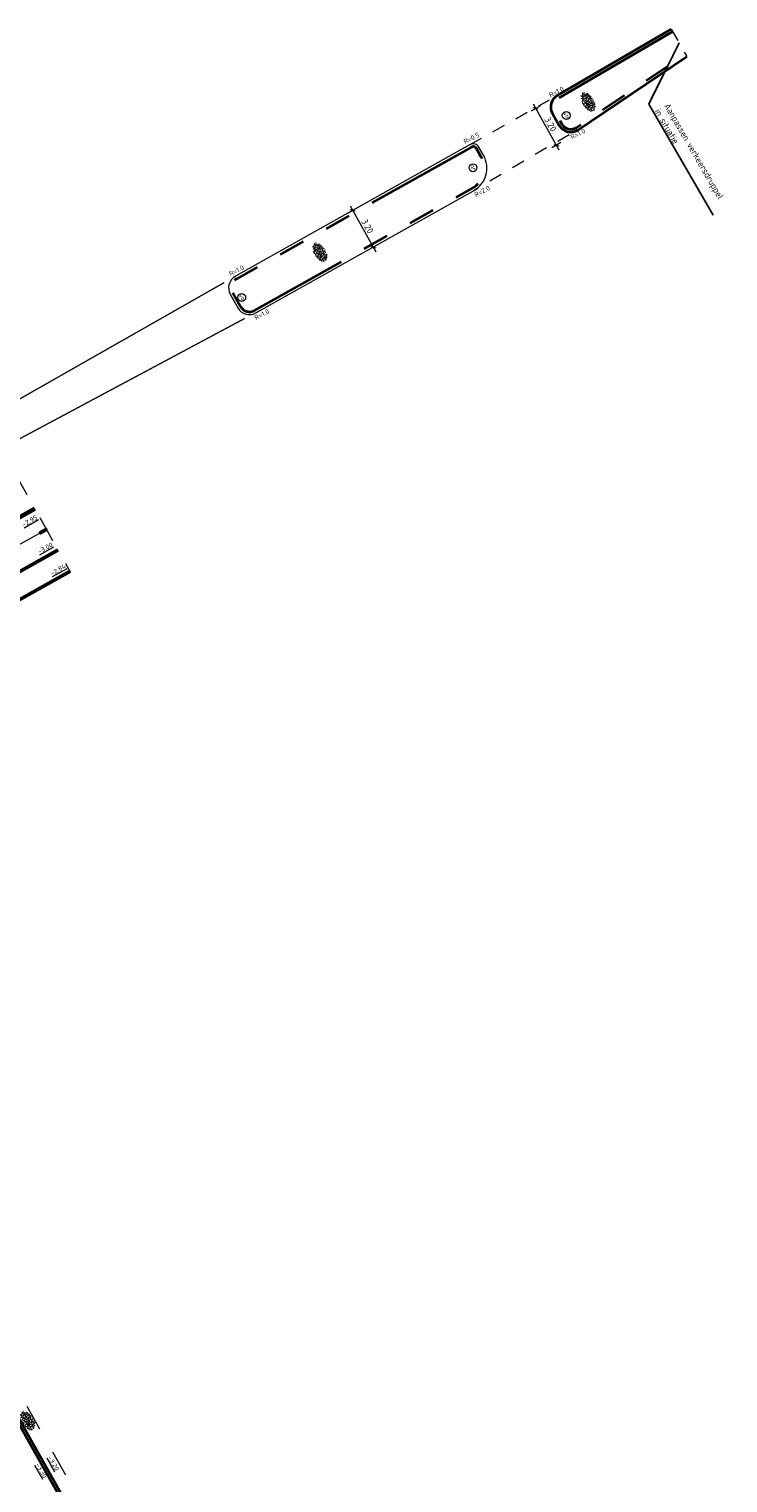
# Model space of a CAD drawing. Header units: metres. Extents: x 111691 to 117439, y 474133 to 478789.
# Tile 117 of 127: x 114251 to 114304, y 476741 to 476852. Entities that reach past the tile are written whole.
import ezdxf
from ezdxf import colors
from ezdxf.entities.mleader import LeaderData, LeaderLine
from ezdxf.enums import TextEntityAlignment as Align
from ezdxf.math import Vec2, Vec3

# ---------------------------------------------------------------- set-up
doc = ezdxf.new("R2010")
doc.units = ezdxf.units.M
for name, pattern in [('AM-AS', [16, 10, -2, 2, -2]), ('VH-GAZONBAND_100X200', [9.5, 7.5, -2]), ('VH-OPSLUITBAND_80X200', [14, 8, -2, 2, -2]), ('VH-RWSBAND', [24, 10, -2, 2, -2, 2, -2, 2, -2]), ('VH-TROTTOIRBAND_130-150', [15, 5, -2, 2, -2, 2, -2]), ('VW-1-1_STREEP', [2, 1, -1]), ('XX-HIDDEN', [4, 2, -2])]:
    doc.linetypes.add(name, pattern=pattern)
doc.layers.get('Defpoints').update_dxf_attribs({"lineweight": 25})
for name, color, linetype, lineweight in [('B-WE-VH-KANTOPSLUITING_VOORKANTBAND-G', 7, 'Continuous', 18), ('N-WE-GR-GRAS-S', 60, 'Continuous', 25), ('N-WE-IE-MEUBILAIR_WEGMEUBILAIR_PAAL-S', 7, 'Continuous', 25), ('N-WE-VH-HOOGTELABEL-T18', 2, 'Continuous', 18), ('N-WE-VH-KANTOPSLUITING-T18', 10, 'Continuous', 18), ('N-WE-VH-KANTOPSLUITING_GAZONBAND_100X200-G', 90, 'VH-GAZONBAND_100X200', 35), ('N-WE-VH-KANTOPSLUITING_OPSLUITBAND_80X200-G', 150, 'VH-OPSLUITBAND_80X200', 35), ('N-WE-VH-KANTOPSLUITING_TROTTOIRBAND_130 150-G', 210, 'VH-TROTTOIRBAND_130-150', 35), ('N-WE-VH-KANTOPSLUITING_TROTTOIRBAND_RWS_110 220-G', 210, 'VH-RWSBAND', 35), ('N-WE-VH-KANTOPSLUITING_VOORKANTBAND-G', 7, 'Continuous', 35), ('N-WE-VH-MAATVOERING-M', 7, 'Continuous', 18), ('N-WE-VH-MATERIAALGRENS-G', 7, 'XX-HIDDEN', 18), ('N-WE-VW-MARKERING-G', 7, 'Continuous', 35), ('N-WE-VW-MARKERING_LANGS_STREEP_11_010-G', 7, 'VW-1-1_STREEP', 13), ('X-XX-AL-AANPIJLING-T25', 7, 'Continuous', 25)]:
    doc.layers.add(name, color=color, linetype=linetype, lineweight=lineweight)
doc.layers.add('N-WE-AM-AS_WEG-G', color=10, linetype='AM-AS', lineweight=18, plot=False)
doc.layers.add('N-WE-VW-MARKERING_LANGS_STREEP_30270_010-A', color=7, linetype='Continuous')
doc.styles.add('NLCS-ISO', font='NLCS-ISO.ttf')
doc.styles.add('NLCS-ISO-ANNOTATIEF-T25', font='NLCS-ISO.ttf', dxfattribs={"height": 2.5})
doc.styles.add('NLCS-ISO-M200-T18', font='NLCS-ISO.ttf', dxfattribs={"height": 0.36})
doc.dimstyles.new('NLCS-ANNOTATIEF-T25-SCHRAP_L2_H1', dxfattribs={"dimtxt": 2.5, "dimasz": 1.4, "dimexe": 2, "dimexo": 2, "dimgap": 0.7, "dimtad": 1, "dimzin": 0, "dimdsep": 46, "dimtxsty": 'NLCS-ISO-ANNOTATIEF-T25', "dimblk": 'OBLIQUE', "dimcen": 0, "dimdle": 2, "dimclrd": 256, "dimclre": 256, "dimclrt": 256, "dimadec": 1, "dimazin": 0, "dimtfac": 1, "dimtdec": 3, "dimtofl": 0, "dimtmove": 0, "dimatfit": 3, "dimldrblk": 'OBLIQUE', "dimfxl": 2, "dimfxlon": 1, "dimtfillclr": 256, "dimtolj": 1, "dimtzin": 0, "dimlwd": -1, "dimlwe": -1, "dimarcsym": 0})

# ---------------------------------------------------------------- blocks, each defined once
blk = doc.blocks.new('SGR-GRAS_01-SO')
at = {"ltscale": 0.1}
for p, q in [((-1.96, -0.07), (-1.98, 0)), ((-1.93, 0.19), (-1.93, 0.24)), ((-1.89, 0.24), (-1.92, 0.25)), ((-1.67, 0.02), (-1.6, 0.04)), ((-1.6, 0.24), (-1.65, 0.29)), ((-1.53, 0.32), (-1.6, 0.35)), ((-1.45, 0.64), (-1.52, 0.66)), ((-1.52, 0.19), (-1.44, 0.19)), ((-1.47, 0.58), (-1.48, 0.65)), ((-1.43, 0.48), (-1.35, 0.5)), ((-1.36, 0.21), (-1.43, 0.23)), ((-1.42, 0.13), (-1.36, 0.17)), ((-1.38, 0.11), (-1.32, 0.16)), ((-1.37, 0.01), (-1.38, 0.08)), ((-1.33, 0.11), (-1.33, 0.19)), ((-1.3, 0.76), (-1.32, 0.77)), ((-1.28, 0.68), (-1.28, 0.76)), ((-1.17, 0.39), (-1.23, 0.43)), ((-1.17, 0.24), (-1.22, 0.29)), ((-1.15, 0.65), (-1.21, 0.7)), ((-1.11, 0.17), (-1.04, 0.19)), ((-1.03, 0.03), (-1.1, 0.07)), ((-0.94, 0.84), (-1, 0.88)), ((-0.97, 0.51), (-0.92, 0.57)), ((-0.89, 0.5), (-0.97, 0.52)), ((-0.94, 0.19), (-0.87, 0.19)), ((-0.92, 0.42), (-0.86, 0.46)), ((-0.89, 0.81), (-0.82, 0.81)), ((-0.87, 0.66), (-0.89, 0.73)), ((-0.8, 0.06), (-0.88, 0.08)), ((-0.87, 0.62), (-0.8, 0.64)), ((-0.8, 0.47), (-0.87, 0.51)), ((-0.75, 0.24), (-0.8, 0.29)), ((-0.77, 0.09), (-0.79, 0.16)), ((-0.73, 0.65), (-0.78, 0.7)), ((-0.74, 0.03), (-0.73, 0.11)), ((-0.67, 0.11), (-0.73, 0.14)), ((-0.69, 0.61), (-0.68, 0.68)), ((-0.58, 0.92), (-0.64, 0.96)), ((-0.56, 0.92), (-0.51, 0.97)), ((-0.56, 0.32), (-0.48, 0.34)), ((-0.44, 0.55), (-0.51, 0.59)), ((-0.43, 0.78), (-0.5, 0.8)), ((-0.42, 0.71), (-0.36, 0.74)), ((-0.34, 0.35), (-0.41, 0.37)), ((-0.32, 0.24), (-0.38, 0.29)), ((-0.31, 0.19), (-0.37, 0.22)), ((-0.37, 0.19), (-0.29, 0.19)), ((-0.31, 0.65), (-0.36, 0.7)), ((-0.32, 0.81), (-0.24, 0.81)), ((-0.32, 0.77), (-0.24, 0.79)), ((-0.28, 0.73), (-0.29, 0.81)), ((-0.21, 1), (-0.27, 1.03)), ((-0.24, 0.02), (-0.17, 0.04)), ((-0.18, 0.17), (-0.19, 0.24)), ((-0.08, 0.63), (-0.14, 0.67)), ((-0.14, -0.04), (-0.14, 0.03)), ((-0.09, 0.53), (-0.09, 0.6)), ((-0.08, 0.16), (-0.03, 0.21)), ((-0.07, 0.19), (0, 0.23)), ((0.06, 0.27), (-0.01, 0.3)), ((0, 0.47), (0.07, 0.49)), ((0.1, 0.24), (0.05, 0.29)), ((0.13, 0.64), (0.06, 0.66)), ((0.07, 0.99), (0.14, 1.03)), ((0.12, 0.65), (0.07, 0.7)), ((0.22, 0.2), (0.15, 0.22)), ((0.21, 0.19), (0.28, 0.19)), ((0.29, 0.71), (0.22, 0.75)), ((0.24, 0.92), (0.31, 0.94)), ((0.26, 0.81), (0.33, 0.81)), ((0.32, 0.81), (0.3, 0.89)), ((0.31, 0.17), (0.39, 0.19)), ((0.32, 0.57), (0.38, 0.62)), ((0.42, 0.34), (0.36, 0.38)), ((0.42, 0.25), (0.4, 0.32)), ((0.43, 0.48), (0.49, 0.51)), ((0.53, 0.24), (0.47, 0.29)), ((0.54, 0.65), (0.49, 0.7)), ((0.56, -0.02), (0.49, 0.02)), ((0.5, 0.45), (0.51, 0.53)), ((0.59, 0.93), (0.52, 0.94)), ((0.55, 0.62), (0.63, 0.64)), ((0.65, 0.79), (0.58, 0.83)), ((0.68, 0.49), (0.61, 0.51)), ((0.77, 0.05), (0.7, 0.07)), ((0.78, 0.42), (0.72, 0.46)), ((0.78, 0.19), (0.86, 0.19)), ((0.83, 0.81), (0.91, 0.81)), ((0.92, 0.06), (0.85, 0.09)), ((0.87, 0.31), (0.94, 0.33)), ((0.95, 0.24), (0.9, 0.29)), ((0.91, 0.89), (0.91, 0.92)), ((0.97, 0.65), (0.91, 0.7)), ((0.93, 0.76), (0.99, 0.8)), ((1.01, 0.87), (0.95, 0.91)), ((1.01, 0.33), (1, 0.4)), ((1.15, 0.78), (1.08, 0.8)), ((1.15, 0.5), (1.08, 0.54)), ((1.1, 0.38), (1.1, 0.45)), ((1.11, 0.77), (1.18, 0.79)), ((1.24, 0.34), (1.17, 0.36)), ((1.18, 0.01), (1.26, 0.03)), ((1.21, 0.21), (1.26, 0.26)), ((1.28, 0.14), (1.22, 0.17)), ((1.28, 0.25), (1.35, 0.29)), ((1.37, 0.24), (1.32, 0.29)), ((1.39, 0.65), (1.34, 0.7)), ((1.36, 0.19), (1.43, 0.19)), ((1.42, 0.46), (1.5, 0.48)), ((1.51, 0.58), (1.44, 0.62)), ((1.64, 0.21), (1.58, 0.25)), ((1.61, 0.41), (1.59, 0.48)), ((1.69, 0.3), (1.7, 0.37)), ((1.79, 0.19), (1.72, 0.21)), ((1.74, 0.16), (1.81, 0.18)), ((1.8, 0.24), (1.75, 0.29)), ((1.93, 0.19), (1.95, 0.19)), ((-1.92, -0.16), (-1.85, -0.12)), ((-1.82, -0.08), (-1.9, -0.06)), ((-1.76, -0.13), (-1.82, -0.09)), ((-1.78, -0.3), (-1.73, -0.25)), ((-1.62, -0.5), (-1.69, -0.46)), ((-1.63, -0.57), (-1.68, -0.52)), ((-1.61, -0.17), (-1.67, -0.11)), ((-1.57, -0.44), (-1.49, -0.44)), ((-1.54, -0.66), (-1.5, -0.64)), ((-1.4, -0.05), (-1.46, -0.01)), ((-1.38, -0.46), (-1.38, -0.39)), ((-1.35, -0.28), (-1.28, -0.26)), ((-1.27, -0.23), (-1.34, -0.21)), ((-1.26, -0.42), (-1.33, -0.38)), ((-1.27, -0.56), (-1.28, -0.48)), ((-1.21, -0.57), (-1.26, -0.52)), ((-1.18, -0.67), (-1.25, -0.65)), ((-1.19, -0.17), (-1.24, -0.11)), ((-1.13, -0.78), (-1.19, -0.75)), ((-1.06, -0.39), (-1, -0.35)), ((-1.04, -0.58), (-0.97, -0.57)), ((-0.99, -0.44), (-0.92, -0.44)), ((-0.9, -0.34), (-0.96, -0.3)), ((-0.9, -0.65), (-0.84, -0.6)), ((-0.84, -0.94), (-0.85, -0.93)), ((-0.78, -0.57), (-0.84, -0.52)), ((-0.76, -0.7), (-0.83, -0.67)), ((-0.76, -0.17), (-0.82, -0.11)), ((-0.8, -0.13), (-0.73, -0.11)), ((-0.71, -0.38), (-0.79, -0.36)), ((-0.79, -0.54), (-0.78, -0.46)), ((-0.72, -0.89), (-0.65, -0.87)), ((-0.71, -0.9), (-0.64, -0.86)), ((-0.62, -0.82), (-0.7, -0.8)), ((-0.67, -0.48), (-0.69, -0.4)), ((-0.53, -0.26), (-0.6, -0.22)), ((-0.58, -0.99), (-0.59, -0.97)), ((-0.57, -0.1), (-0.5, -0.06)), ((-0.49, -0.25), (-0.44, -0.19)), ((-0.48, -0.44), (-0.41, -0.42)), ((-0.4, -0.63), (-0.46, -0.59)), ((-0.38, -0.98), (-0.43, -0.93)), ((-0.42, -0.44), (-0.34, -0.44)), ((-0.36, -0.57), (-0.41, -0.52)), ((-0.34, -0.17), (-0.39, -0.11)), ((-0.26, -0.99), (-0.33, -0.95)), ((-0.25, -0.09), (-0.32, -0.07)), ((-0.17, -0.18), (-0.24, -0.14)), ((-0.16, -0.53), (-0.23, -0.51)), ((-0.21, -0.61), (-0.15, -0.58)), ((-0.19, -0.62), (-0.19, -0.54)), ((-0.17, -0.74), (-0.1, -0.72)), ((-0.07, -0.97), (-0.14, -0.95)), ((-0.04, -0.55), (-0.1, -0.51)), ((-0.08, -0.4), (-0.09, -0.32)), ((-0.01, -1.01), (0.04, -0.95)), ((0.05, -0.98), (0, -0.93)), ((0.07, -0.57), (0.01, -0.52)), ((0.02, -0.96), (0.01, -0.89)), ((0.08, -0.17), (0.03, -0.11)), ((0.1, -0.91), (0.03, -0.88)), ((0.07, -0.29), (0.14, -0.27)), ((0.19, -0.1), (0.13, -0.06)), ((0.16, -0.44), (0.23, -0.44)), ((0.17, -1.04), (0.22, -1.02)), ((0.31, -0.24), (0.24, -0.22)), ((0.33, -0.47), (0.26, -0.43)), ((0.29, -0.33), (0.35, -0.29)), ((0.4, -0.68), (0.32, -0.66)), ((0.39, -0.6), (0.45, -0.55)), ((0.39, -0.59), (0.46, -0.57)), ((0.4, -0.69), (0.41, -0.62)), ((0.46, -0.83), (0.4, -0.8)), ((0.47, -0.98), (0.42, -0.93)), ((0.49, -0.57), (0.44, -0.52)), ((0.45, -0.12), (0.46, -0.05)), ((0.51, -0.17), (0.45, -0.11)), ((0.52, -0.32), (0.5, -0.24)), ((0.62, -0.88), (0.6, -0.81)), ((0.63, -0.14), (0.7, -0.12)), ((0.69, -0.39), (0.62, -0.35)), ((0.64, -0.84), (0.71, -0.81)), ((0.7, -0.89), (0.77, -0.88)), ((0.73, -0.44), (0.81, -0.44)), ((0.82, -0.76), (0.76, -0.72)), ((0.78, -0.04), (0.85, 0)), ((0.86, -0.39), (0.79, -0.37)), ((0.8, -0.19), (0.85, -0.14)), ((0.86, -0.94), (0.84, -0.93)), ((0.91, -0.57), (0.86, -0.52)), ((0.93, -0.17), (0.88, -0.11)), ((0.95, -0.83), (0.88, -0.81)), ((0.94, -0.44), (1.01, -0.42)), ((1.05, -0.31), (0.99, -0.27)), ((1, -0.77), (1, -0.7)), ((1.05, -0.2), (1.05, -0.12)), ((1.11, -0.24), (1.1, -0.16)), ((1.19, -0.68), (1.12, -0.64)), ((1.14, -0.56), (1.21, -0.52)), ((1.21, -0.8), (1.2, -0.73)), ((1.33, -0.1), (1.26, -0.08)), ((1.26, -0.75), (1.33, -0.73)), ((1.34, -0.57), (1.29, -0.52)), ((1.36, -0.17), (1.3, -0.11)), ((1.31, -0.44), (1.38, -0.44)), ((1.42, -0.23), (1.35, -0.19)), ((1.42, -0.54), (1.35, -0.52)), ((1.55, -0.6), (1.49, -0.56)), ((1.5, -0.29), (1.57, -0.27)), ((1.64, -0.27), (1.65, -0.2)), ((1.64, -0.27), (1.7, -0.23)), ((1.68, -0.55), (1.74, -0.5)), ((1.71, -0.16), (1.69, -0.09)), ((1.78, -0.15), (1.71, -0.11)), ((1.71, -0.52), (1.71, -0.52)), ((1.78, -0.17), (1.73, -0.11)), ((1.88, -0.25), (1.81, -0.23))]:
    blk.add_line(p, q, dxfattribs=at)
at = {"ltscale": 0.1, "style": 'NLCS-ISO'}
blk.add_attdef('TYPE', text='', height=0.5, dxfattribs=at).set_placement((3.47, -0.02), align=Align.MIDDLE_CENTER)
blk = doc.blocks.new('SIE-WEG_PAAL_VERKEERSBORD-SO')
at = {"color": 0, "linetype": 'ByBlock', "lineweight": 18}
blk.add_circle((0, 0), 1.5, dxfattribs=at)
at = {"color": 0, "linetype": 'ByBlock', "lineweight": 18, "style": 'NLCS-ISO'}
blk.add_text('vb', height=1.5, dxfattribs=at).set_placement((0, 0.13), align=Align.MIDDLE_CENTER)
blk = doc.blocks.new('_Oblique')
at = {"color": 0, "linetype": 'ByBlock', "lineweight": -2}
blk.add_line((-0.5, -0.5), (0.5, 0.5), dxfattribs=at)
blk = doc.blocks.new('*D350')
at = {"layer": 'Defpoints', "color": 0, "linetype": 'Continuous', "transparency": 16777216}
for p in [(114290.52, 476845.93), (114292.08, 476843.13), (114291.29, 476842.69)]:
    blk.add_point(p, dxfattribs=at)
at = {"layer": 'N-WE-VH-MAATVOERING-M', "transparency": 16777216}
for p, q in [((114290.08, 476845.68), (114289.38, 476845.29)), ((114289.53, 476845.83), (114291.48, 476842.34)), ((114291.64, 476842.89), (114290.94, 476842.5))]:
    blk.add_line(p, q, dxfattribs=at)
at = {"layer": 'N-WE-VH-MAATVOERING-M', "linetype": 'Continuous', "transparency": 16777216, "xscale": 0.28, "yscale": 0.28, "zscale": 0.28}
for p, rotation in [((114289.73, 476845.49), 119.1886688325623), ((114291.29, 476842.69), 299.1886688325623)]:
    blk.add_blockref('_Oblique', p, dxfattribs=dict(at, rotation=rotation))
at = {"layer": 'N-WE-VH-MAATVOERING-M', "linetype": 'Continuous', "lineweight": 0, "transparency": 16777216, "insert": (114290.85, 476844.28), "char_height": 0.5, "attachment_point": 5, "rotation": 299.1887, "style": 'NLCS-ISO-ANNOTATIEF-T25', "bg_fill": 3, "box_fill_scale": 1.1, "bg_fill_color": 256, "bg_fill_true_color": 13158600, "bg_fill_transparency": 0}
blk.add_mtext('\\A1;3.20', dxfattribs=at)
blk = doc.blocks.new('*D349')
at = {"layer": 'Defpoints', "color": 0, "linetype": 'Continuous', "transparency": 16777216}
blk.add_point((114277.37, 476834.94), dxfattribs=at)
blk.add_point((114277.37, 476834.94), dxfattribs=at)
at = {"layer": 'N-WE-VH-MAATVOERING-M', "transparency": 16777216}
for p, q in [((114275.81, 476837.73), (114275.46, 476837.53)), ((114275.61, 476838.08), (114277.57, 476834.59)), ((114277.37, 476834.94), (114277.02, 476834.74))]:
    blk.add_line(p, q, dxfattribs=at)
at = {"layer": 'N-WE-VH-MAATVOERING-M', "linetype": 'Continuous', "transparency": 16777216, "xscale": 0.28, "yscale": 0.28, "zscale": 0.28}
for p, rotation in [((114275.81, 476837.73), 119.2963009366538), ((114277.37, 476834.94), 299.2963009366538)]:
    blk.add_blockref('_Oblique', p, dxfattribs=dict(at, rotation=rotation))
at = {"layer": 'N-WE-VH-MAATVOERING-M', "linetype": 'Continuous', "lineweight": 0, "transparency": 16777216, "insert": (114276.93, 476836.53), "char_height": 0.5, "attachment_point": 5, "rotation": 299.2963, "style": 'NLCS-ISO-ANNOTATIEF-T25', "bg_fill": 3, "box_fill_scale": 1.1, "bg_fill_color": 256, "bg_fill_true_color": 13158600, "bg_fill_transparency": 0}
blk.add_mtext('\\A1;3.20', dxfattribs=at)
at = {"layer": 'Defpoints', "color": 0, "linetype": 'Continuous', "transparency": 16777216}
blk.add_point((114275.81, 476837.73), dxfattribs=at)

msp = doc.modelspace()

# ---------------------------------------------------------------- hatches: boundary and pattern name
at = {"layer": 'N-WE-VW-MARKERING_LANGS_STREEP_30270_010-A'}
h = msp.add_hatch(color=256, dxfattribs=at)
h.dxf.hatch_style = 1
h.paths.add_polyline_path([(114252.538, 476813.426), (114252.489, 476813.513), (114252.012, 476813.245), (114252.061, 476813.158)])

# ---------------------------------------------------------------- linework, layer by layer
at = {"layer": 'N-WE-AM-AS_WEG-G', "flags": 128}
msp.add_lwpolyline([(114252.514, 476813.47), (114246.124, 476809.878, 0.0190183), (114242.882, 476807.89), (114231.516, 476800.31)], format="xyb", dxfattribs=at)
at = {"layer": 'N-WE-VH-KANTOPSLUITING_GAZONBAND_100X200-G'}
msp.add_line((114253.414, 476811.867), (114244.264, 476806.717), dxfattribs=at)
at = {"layer": 'N-WE-VH-KANTOPSLUITING_OPSLUITBAND_80X200-G', "flags": 128}
msp.add_lwpolyline([(114254.281, 476810.312), (114248.209, 476806.926), (114242.087, 476803.53), (114236.251, 476800.19), (114236.861, 476799.138), (114234.912, 476797.838)], dxfattribs=at)
at = {"layer": 'N-WE-VH-KANTOPSLUITING_TROTTOIRBAND_130 150-G'}
msp.add_line((114251.598, 476815.122), (114248.064, 476813.144), dxfattribs=at)
at = {"layer": 'N-WE-VH-KANTOPSLUITING_TROTTOIRBAND_RWS_110 220-G', "flags": 128}
msp.add_lwpolyline([(114300.535, 476657.444), (114292.257, 476672.024, -0.1994221), (114292.231, 476672.238), (114293.065, 476675.237, 0.1994221), (114292.997, 476675.785), (114292.708, 476676.294), (114287.074, 476686.218, 0.1984027), (114286.641, 476686.556), (114283.626, 476687.394, -0.1984027), (114283.457, 476687.526), (114267.041, 476716.442), (114265.17, 476719.754, -0.1988793), (114265.144, 476719.967), (114265.98, 476722.975, 0.1988849), (114265.913, 476723.522), (114260.01, 476733.97, 0.1989398), (114259.576, 476734.309), (114256.569, 476735.145, -0.1989455), (114256.4, 476735.277), (114248.386, 476749.463, 0.0022334), (114242.508, 476759.671, 0.0022334)], format="xyb", dxfattribs=at)
at = {"layer": 'N-WE-VH-KANTOPSLUITING_VOORKANTBAND-G'}
for p, q in [((114251.671, 476814.991), (114248.137, 476813.014)), ((114253.365, 476811.954), (114244.215, 476806.804))]:
    msp.add_line(p, q, dxfattribs=at)
at = {"layer": 'N-WE-VH-KANTOPSLUITING_VOORKANTBAND-G', "flags": 128}
msp.add_lwpolyline([(114254.32, 476810.242), (114248.248, 476806.856), (114242.126, 476803.46), (114236.36, 476800.161), (114236.968, 476799.113), (114234.95, 476797.768)], dxfattribs=at)
msp.add_lwpolyline([(114300.344, 476657.335), (114292.066, 476671.916, -0.1994221), (114292.019, 476672.297), (114292.853, 476675.296, 0.1994221), (114292.806, 476675.677), (114292.517, 476676.185), (114286.883, 476686.11, 0.1984027), (114286.582, 476686.344), (114283.567, 476687.182, -0.1984027), (114283.266, 476687.417), (114266.85, 476716.333), (114264.978, 476719.646, -0.1988793), (114264.932, 476720.026), (114265.768, 476723.034, 0.1988849), (114265.721, 476723.414), (114259.819, 476733.862, 0.1989398), (114259.517, 476734.097), (114256.51, 476734.933, -0.1989455), (114256.209, 476735.169), (114248.195, 476749.354, 0.0022333), (114242.317, 476759.561, 0.0022333)], format="xyb", dxfattribs=at)
at = {"layer": 'N-WE-VH-MATERIAALGRENS-G', "flags": 128}
for points in [[(114246.172, 476824.851), (114254.32, 476810.242)], [(114251.671, 476814.991), (114251.599, 476814.95)]]:
    msp.add_lwpolyline(points, dxfattribs=at)
msp.add_lwpolyline([(114263.572, 476729.699), (114260.881, 476734.462, 0.1989398), (114259.844, 476735.273), (114257.124, 476736.028), (114249.256, 476749.957, 0.0022337), (114243.372, 476760.174)], format="xyb", dxfattribs=at)
at = {"layer": 'N-WE-VW-MARKERING-G'}
msp.add_lwpolyline([(114252.538, 476813.426), (114252.489, 476813.513), (114252.012, 476813.245), (114252.061, 476813.158)], close=True, dxfattribs=at)
at = {"layer": 'N-WE-VW-MARKERING_LANGS_STREEP_11_010-G'}
msp.add_lwpolyline([(114300.033, 476851.521), (114301.203, 476849.426)], dxfattribs=at)
at = {"layer": 'N-WE-VW-MARKERING_LANGS_STREEP_11_010-G', "ltscale": 5, "const_width": 0.1}
for points in [[(114241.527, 476818.292), (114266.044, 476832.248)], [(114242.712, 476816.208), (114267.595, 476829.515)]]:
    msp.add_lwpolyline(points, dxfattribs=at)

# ---------------------------------------------------------------- block references
at = {"layer": 'N-WE-GR-GRAS-S', "xscale": 0.4, "yscale": 0.4, "zscale": 0.4, "rotation": 300.1117835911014}
for p in [(114293.704, 476845.977), (114273.318, 476834.539), (114251.102, 476745.687)]:
    msp.add_blockref('SGR-GRAS_01-SO', p, dxfattribs=at)
at = {"layer": 'N-WE-IE-MEUBILAIR_WEGMEUBILAIR_PAAL-S', "xscale": 0.2, "yscale": 0.2, "zscale": 0.2}
for p, rotation in [((114284.953, 476840.975), 124.4438285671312), ((114267.369, 476831.107), 304.4438285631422)]:
    msp.add_blockref('SIE-WEG_PAAL_VERKEERSBORD-SO', p, dxfattribs=dict(at, rotation=rotation))

# ---------------------------------------------------------------- texts
at = {"layer": 'N-WE-VH-HOOGTELABEL-T18', "style": 'NLCS-ISO-M200-T18'}
for s, rotation, p in [('%%U-2.95', 29.72115, (114250.796, 476813.658)), ('%%U-3.00', 29.72115, (114251.99, 476811.599)), ('%%U-2.84', 29.72115, (114252.951, 476809.943)), ('%%U-3.30', 299.72115, (114251.672, 476742.361)), ('%%U-3.20', 299.72115, (114252.603, 476742.901))]:
    msp.add_text(s, height=0.36, rotation=rotation, dxfattribs=at).set_placement(p)
at = {"layer": 'N-WE-VH-KANTOPSLUITING-T18', "style": 'NLCS-ISO'}
for s, p in [('R=0.5', (114284.357, 476842.772)), ('R=2.0', (114285.169, 476838.734)), ('R=1.0', (114266.527, 476832.722)), ('R=1.0', (114268.455, 476829.382))]:
    msp.add_text(s, height=0.36, rotation=27.53935, dxfattribs=at).set_placement(p)

# ---------------------------------------------------------------- dimensions: what is measured, and where the dimension line sits
at = {"layer": 'N-WE-VH-MAATVOERING-M', "linetype": 'Continuous', "lineweight": 0}
for p1, p2, distance, picture, middle in [((114290.516, 476845.926), (114292.077, 476843.132), -0.903, '*D350', (114290.848, 476844.279)), ((114275.806, 476837.73), (114277.372, 476834.94), 0, '*D349', (114276.929, 476836.526))]:
    dim = msp.add_aligned_dim(p1=p1, p2=p2, distance=distance, dimstyle='NLCS-ANNOTATIEF-T25-SCHRAP_L2_H1', override={"dimtfill": 1}, dxfattribs=at)
    dim.commit()
    dim.dimension.update_dxf_attribs({"geometry": picture, "text_midpoint": middle})

# ---------------------------------------------------------------- leaders
at = {"layer": 'X-XX-AL-AANPIJLING-T25'}
ml = msp.add_multileader_mtext('Standard', dxfattribs=at)
ml.set_content('Aanpassen verkeersdruppel \\Pin situatie', color=256, style='NLCS-ISO-ANNOTATIEF-T25')
ml.set_leader_properties(color=256, linetype='ByLayer', lineweight=-1)
ml.build(insert=Vec2(0, 0))
ml.multileader.update_dxf_attribs({"text_left_attachment_type": 5, "text_right_attachment_type": 5, "dogleg_length": 2.5, "arrow_head_size": 0.5, "scale": 0.2})
ctx = ml.context
ctx.base_point, ctx.scale, ctx.char_height, ctx.arrow_head_size, ctx.landing_gap_size, ctx.plane_origin, ctx.plane_x_axis, ctx.plane_y_axis = Vec3(114298.567, 476845.375), 0.2, 0.5, 0.5, 0.18, Vec3(114292.644, 476847.064), Vec3(0.5016887, -0.8650483), Vec3(0.8650483, 0.5016887)
ctx.left_attachment, ctx.right_attachment = 5, 5
notes = []
notes.append((ctx, [(0, (1, 1, 0), (114298.317, 476845.808), (0.5016887, -0.8650483), 0.5, [(1, [(114298.317, 476845.808), (114300.618, 476850.474)], 0, [])])]))
ctx.mtext.insert, ctx.mtext.text_direction, ctx.mtext.rotation, ctx.mtext.flow_direction = Vec3(114299.898, 476845.939), Vec3(0.5016887, -0.8650483), 5.2379387, 5
for ctx, leaders in notes:
    for number, flags, end, landing, length, lines in leaders:
        leader = LeaderData()
        leader.index, (leader.has_last_leader_line, leader.has_dogleg_vector, leader.attachment_direction) = number, flags
        leader.last_leader_point, leader.dogleg_vector, leader.dogleg_length = Vec3(end), Vec3(landing), length
        for number, points, colour, breaks in lines:
            line = LeaderLine()
            line.index, line.vertices, line.color, line.breaks = number, Vec3.list(points), colors.encode_raw_color(colour), breaks
            leader.lines.append(line)
        ctx.leaders.append(leader)

# ---------------------------------------------------------------- next in the draw order: linework, layer by layer
at = {"layer": 'B-WE-VH-KANTOPSLUITING_VOORKANTBAND-G'}
msp.add_lwpolyline([(114266.5, 476831.365), (114267.086, 476830.317, 0.4147692), (114268.448, 476829.933), (114284.985, 476839.211, 0.4136875), (114285.752, 476841.931), (114285.409, 476842.544, 0.4147398), (114284.728, 476842.736), (114266.884, 476832.725, 0.4136582)], format="xyb", close=True, dxfattribs=at)
at = {"layer": 'N-WE-VH-KANTOPSLUITING_TROTTOIRBAND_RWS_110 220-G', "flags": 128}
msp.add_lwpolyline([(114300.144, 476851.331), (114291.471, 476846.279, 0.4135668), (114291.182, 476845.216), (114291.705, 476844.302, 0.4359502), (114292.818, 476844.042), (114301.08, 476849.609)], format="xyb", dxfattribs=at)
msp.add_lwpolyline([(114266.692, 476831.472), (114267.278, 476830.425, 0.4147692), (114268.34, 476830.125), (114284.877, 476839.403, 0.4136875), (114285.56, 476841.823), (114285.217, 476842.437, 0.4147398), (114284.836, 476842.544), (114266.992, 476832.533, 0.4136582)], format="xyb", close=True, dxfattribs=at)
at = {"layer": 'N-WE-VH-KANTOPSLUITING_VOORKANTBAND-G'}
msp.add_lwpolyline([(114300.033, 476851.521), (114291.361, 476846.47, 0.4133619), (114290.991, 476845.107), (114291.514, 476844.193, 0.4359502), (114292.941, 476843.86), (114301.203, 476849.426)], format="xyb", dxfattribs=at)
at = {"layer": 'N-WE-VW-MARKERING_LANGS_STREEP_11_010-G'}
for points in [[(114284.728, 476842.736), (114290.761, 476846.136)], [(114292.276, 476843.49), (114284.985, 476839.211)]]:
    msp.add_lwpolyline(points, dxfattribs=at)

# ---------------------------------------------------------------- next in the draw order: block references
at = {"layer": 'N-WE-IE-MEUBILAIR_WEGMEUBILAIR_PAAL-S', "xscale": 0.2, "yscale": 0.2, "zscale": 0.2, "rotation": 304.4438285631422}
msp.add_blockref('SIE-WEG_PAAL_VERKEERSBORD-SO', (114292.041, 476844.95), dxfattribs=at)

# ---------------------------------------------------------------- next in the draw order: texts
at = {"layer": 'N-WE-VH-KANTOPSLUITING-T18', "style": 'NLCS-ISO'}
for p in [(114290.849, 476846.311), (114292.48, 476843.113)]:
    msp.add_text('R=1.0', height=0.36, rotation=27.53935, dxfattribs=at).set_placement(p)

doc.saveas('drawing.dxf')
